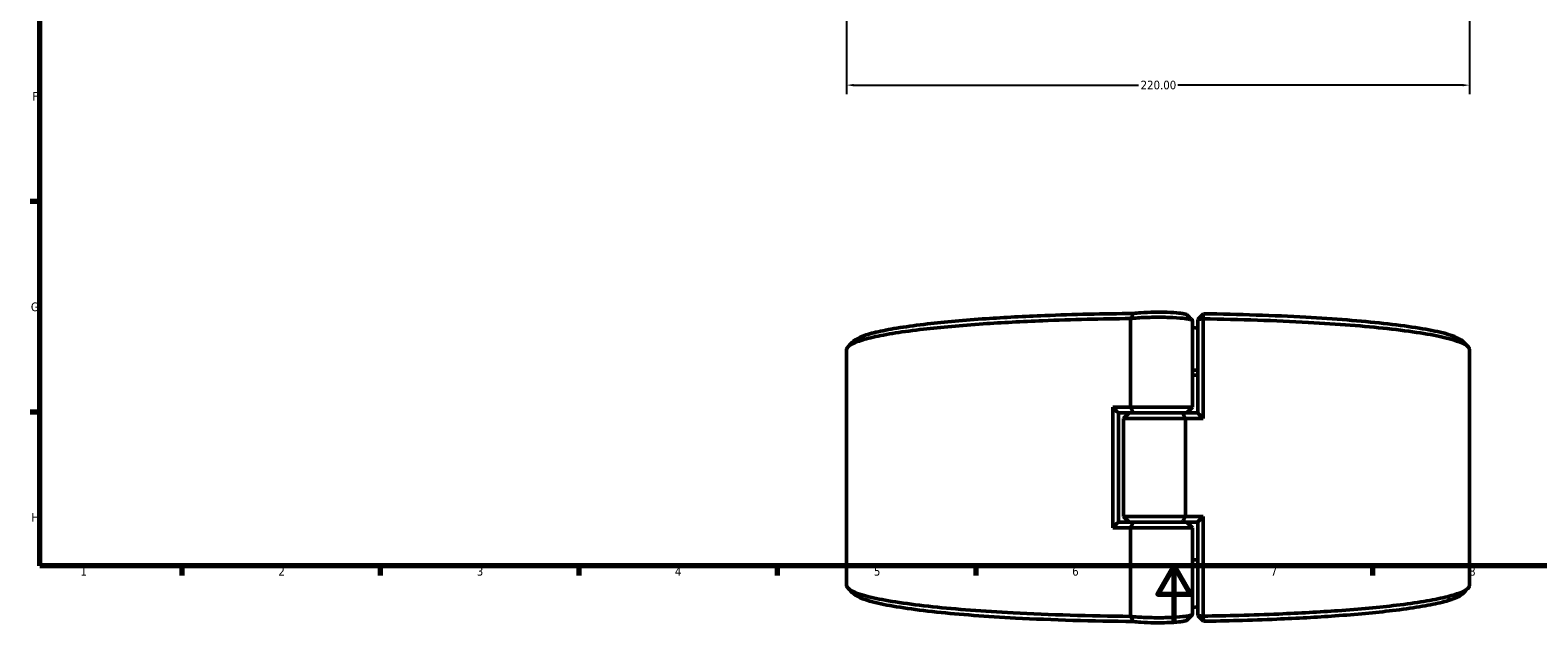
# Model space of a CAD drawing. Header units: millimetres. Extents: x 0 to 893, y 0 to 988.
# Tile 1 of 20: x 17 to 549, y 0 to 209. Entities that reach past the tile are written whole.
import ezdxf

# ---------------------------------------------------------------- set-up
doc = ezdxf.new("R2010")
doc.units = ezdxf.units.MM
for name, color, linetype, lineweight in [('Border (ANSI)', 7, 'Continuous', 70), ('Dimension (ANSI)', 7, 'Continuous', 25), ('Visible (ANSI)', 7, 'Continuous', 50)]:
    doc.layers.add(name, color=color, linetype=linetype, lineweight=lineweight)
doc.styles.add('Note Text (ANSI)', font='tahoma.ttf')
doc.dimstyles.new('Default - mm (ANSI)', dxfattribs={"dimtxt": 3.048, "dimasz": 2.5, "dimexe": 3.175, "dimexo": 1.6002, "dimgap": 0.8, "dimtad": 0, "dimtoh": 1, "dimrnd": 1e-08, "dimzin": 4, "dimdsep": 46, "dimtxsty": 'Note Text (ANSI)', "dimcen": 0.09, "dimdle": 10, "dimclrd": 256, "dimclre": 256, "dimclrt": 256, "dimadec": 1, "dimazin": 1, "dimtfac": 1, "dimtofl": 0, "dimtmove": 0, "dimatfit": 3, "dimfxl": 1, "dimtolj": 1, "dimtzin": 4, "dimlwd": -1, "dimlwe": -1, "dimarcsym": 0})

# ---------------------------------------------------------------- blocks, each defined once
blk = doc.blocks.new('Borders Default Border')
at = {"layer": 'Border (ANSI)'}
for p, q in [((20, 148.5), (16.55, 148.5)), ((20, 74.25), (16.55, 74.25)), ((70.08, 20), (70.08, 16.55)), ((140.17, 20), (140.17, 16.55)), ((210.25, 20), (210.25, 16.55)), ((280.33, 20), (280.33, 16.55)), ((350.42, 20), (350.42, 16.55)), ((490.58, 20), (490.58, 16.55))]:
    blk.add_line(p, q, dxfattribs=at)
at = {"layer": 'Border (ANSI)', "flags": 128}
for points in [[(20, 20), (20, 574), (821, 574), (821, 20), (20, 20)], [(420.5, 0), (420.5, 20), (414.73, 10), (426.27, 10), (420.5, 20)]]:
    blk.add_lwpolyline(points, dxfattribs=at)
at = {"layer": 'Border (ANSI)', "char_height": 3.05, "attachment_point": 7, "style": 'Note Text (ANSI)'}
for s, insert in [('F', (17.29, 184.1)), ('G', (16.81, 109.79)), ('H', (16.97, 35.6)), ('1', (34.35, 16.55)), ('2', (104.2, 16.55)), ('3', (174.26, 16.49)), ('4', (244.23, 16.55)), ('5', (314.48, 16.49)), ('6', (384.49, 16.49)), ('7', (454.6, 16.55)), ('8', (524.63, 16.48))]:
    blk.add_mtext(s, dxfattribs=dict(at, insert=insert))
blk = doc.blocks.new('*D7')
at = {"layer": 'Defpoints', "color": 0, "transparency": 16777216}
for p in [(304.8, 326.46), (524.8, 326.46), (524.8, 189.58)]:
    blk.add_point(p, dxfattribs=at)
at = {"layer": 'Dimension (ANSI)', "transparency": 16777216}
for p, q in [((304.8, 324.86), (304.8, 186.4)), ((524.8, 324.86), (524.8, 186.4)), ((307.3, 189.58), (407.84, 189.58)), ((522.3, 189.58), (421.76, 189.58))]:
    blk.add_line(p, q, dxfattribs=at)
for points in [[(307.3, 189.99), (307.3, 189.16), (304.8, 189.58)], [(522.3, 189.99), (522.3, 189.16), (524.8, 189.58)]]:
    blk.add_solid(points, dxfattribs=at)
at = {"layer": 'Dimension (ANSI)', "transparency": 16777216, "insert": (408.64, 191.16), "char_height": 3.048, "attachment_point": 1, "style": 'Note Text (ANSI)'}
blk.add_mtext('\\A1;220.00', dxfattribs=at)

msp = doc.modelspace()

# ---------------------------------------------------------------- linework, layer by layer
at = {"layer": 'Visible (ANSI)'}
for p, q in [((405.076, 107.216), (405.076, 75.958)), ((426.999, 75.958), (426.999, 106.472)), ((428.799, 106.965), (430.799, 108.946)), ((430.78, 107.149), (428.799, 106.965)), ((428.799, 106.965), (428.799, 73.942)), ((430.78, 71.958), (430.78, 107.149)), ((304.799, 13.216), (304.799, 96.201)), ((524.799, 13.216), (524.799, 96.201)), ((398.818, 75.958), (398.818, 33.458)), ((398.818, 75.958), (405.076, 75.958)), ((405.076, 75.958), (426.999, 75.958)), ((424.999, 73.958), (426.999, 75.958)), ((400.799, 73.975), (400.799, 35.442)), ((406.181, 73.958), (400.799, 73.958)), ((404.599, 73.958), (402.599, 71.958)), ((424.522, 71.958), (402.599, 71.958)), ((402.599, 37.458), (402.599, 71.958)), ((423.417, 73.958), (406.181, 73.958)), ((406.181, 73.958), (423.417, 73.958)), ((423.417, 73.958), (428.799, 73.958)), ((430.78, 71.958), (424.522, 71.958)), ((424.522, 37.458), (424.522, 71.958)), ((402.599, 37.458), (424.522, 37.458)), ((404.599, 35.458), (402.599, 37.458)), ((424.522, 37.458), (430.78, 37.458)), ((430.78, 2.268), (430.78, 37.458)), ((405.076, 33.458), (398.818, 33.458)), ((400.799, 35.458), (406.181, 35.458)), ((426.999, 33.458), (405.076, 33.458)), ((405.076, 33.458), (405.076, 2.2)), ((406.181, 35.458), (423.417, 35.458)), ((423.417, 35.458), (406.181, 35.458)), ((428.799, 35.458), (423.417, 35.458)), ((424.999, 35.458), (426.999, 33.458)), ((426.999, 2.944), (426.999, 33.458)), ((428.799, 35.475), (428.799, 2.451)), ((428.799, 2.451), (430.78, 2.268)), ((430.799, 0.47), (428.799, 2.451))]:
    msp.add_line(p, q, dxfattribs=at)
for start, end in [(74.0672, 76.15975), (283.84025, 285.9328)]:
    msp.add_arc((414.799, 54.708), 51, start, end, dxfattribs=at)
for points, knots in [([(304.801, 96.201), (304.801, 96.629), (305.047, 97.058), (305.543, 97.484), (306.184, 98.036), (307.24, 98.583), (310.155, 99.654), (312.015, 100.179), (316.495, 101.194), (319.116, 101.685), (325.059, 102.621), (328.381, 103.067), (335.107, 103.84), (338.423, 104.176), (345.452, 104.801), (349.166, 105.091), (359.647, 105.807), (366.734, 106.185), (379.234, 106.686), (384.477, 106.851), (394.835, 107.094), (399.94, 107.177), (405.076, 107.223)], [1.5689782, 1.5689782, 1.5689782, 1.5689782, 1.6853247, 1.6853247, 1.6853247, 1.8360607, 1.8360607, 1.9867966, 1.9867966, 2.1375326, 2.1375326, 2.2882686, 2.2882686, 2.4163941, 2.4163941, 2.5445197, 2.5445197, 2.7623332, 2.7623332, 2.9120311, 2.9120311, 3.0529272, 3.0529272, 3.0529272, 3.0529272]), ([(406.184, 109.031), (400.812, 108.988), (395.473, 108.905), (384.978, 108.658), (379.823, 108.495), (367.533, 108.003), (360.567, 107.631), (350.268, 106.928), (346.62, 106.642), (339.716, 106.027), (336.46, 105.698), (329.859, 104.937), (326.6, 104.499), (320.773, 103.579), (318.205, 103.097), (313.818, 102.099), (312, 101.583), (309.154, 100.53), (308.127, 99.993), (307.507, 99.451), (307.448, 99.4), (307.392, 99.348), (307.34, 99.296)], [-3.0617291, -3.0617291, -3.0617291, -3.0617291, -2.9120311, -2.9120311, -2.7623332, -2.7623332, -2.5445197, -2.5445197, -2.4163941, -2.4163941, -2.2882686, -2.2882686, -2.1375326, -2.1375326, -1.9867966, -1.9867966, -1.8360607, -1.8360607, -1.6853247, -1.6853247, -1.6853247, -1.6709535, -1.6709535, -1.6709535, -1.6709535]), ([(405.076, 107.216), (405.806, 107.314), (406.679, 107.401), (409.341, 107.597), (411.336, 107.676), (415.161, 107.721), (416.971, 107.702), (420.488, 107.582), (422.171, 107.475), (424.37, 107.246), (425.087, 107.145), (425.644, 107.036), (426.2, 106.926), (426.596, 106.809), (426.935, 106.616), (426.998, 106.544), (426.998, 106.472)], [-4.0770273, -4.0770273, -4.0770273, -4.0770273, -3.776865, -3.776865, -3.2589381, -3.2589381, -2.8142822, -2.8142822, -2.3328191, -2.3328191, -2.0319047, -2.0319047, -2.0319047, -1.7309903, -1.7309903, -1.5544045, -1.5544045, -1.5544045, -1.5544045]), ([(406.184, 109.031), (405.994, 108.732), (405.807, 108.431), (405.441, 107.829), (405.262, 107.526), (405.085, 107.223)], [-0.28448272, -0.28448272, -0.28448272, -0.28448272, -0.14221956, -0.14221956, 0, 0, 0, 0]), ([(424.948, 108.585), (424.927, 108.605), (424.901, 108.626), (424.705, 108.748), (424.388, 108.847), (423.932, 108.939), (423.476, 109.031), (422.881, 109.116), (421.044, 109.31), (419.624, 109.401), (416.645, 109.503), (415.106, 109.519), (411.859, 109.481), (410.168, 109.413), (407.735, 109.233), (406.859, 109.139), (406.184, 109.031)], [1.6708818, 1.6708818, 1.6708818, 1.6708818, 1.7309903, 1.7309903, 2.0319047, 2.0319047, 2.0319047, 2.3328191, 2.3328191, 2.8142822, 2.8142822, 3.2589381, 3.2589381, 3.776865, 3.776865, 4.1479233, 4.1479233, 4.1479233, 4.1479233]), ([(430.78, 107.149), (430.784, 107.448), (430.787, 107.748), (430.793, 108.347), (430.796, 108.647), (430.799, 108.946)], [-0.27002045, -0.27002045, -0.27002045, -0.27002045, -0.1350169, -0.1350169, 0, 0, 0, 0]), ([(430.78, 107.149), (443.743, 106.957), (456.36, 106.53), (478.236, 105.318), (487.696, 104.571), (504.32, 102.753), (511.278, 101.664), (520.478, 99.464), (523.216, 98.375), (524.284, 97.269), (524.627, 96.914), (524.799, 96.557), (524.799, 96.201)], [0.1460669, 0.1460669, 0.1460669, 0.1460669, 0.5040431, 0.5040431, 0.8281609, 0.8281609, 1.1743413, 1.1743413, 1.4758255, 1.4758255, 1.4758255, 1.5726145, 1.5726145, 1.5726145, 1.5726145]), ([(522.258, 99.296), (521.191, 100.363), (518.54, 101.414), (509.608, 103.558), (502.786, 104.629), (486.467, 106.416), (477.173, 107.15), (455.755, 108.337), (443.448, 108.756), (430.799, 108.946)], [-1.4706391, -1.4706391, -1.4706391, -1.4706391, -1.1743413, -1.1743413, -0.8281609, -0.8281609, -0.5040431, -0.5040431, -0.1487092, -0.1487092, -0.1487092, -0.1487092]), ([(428.799, 89.073), (428.301, 89.066), (427.803, 89.058), (427.203, 89.05), (427.101, 89.049), (426.999, 89.047)], [-0.152750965, -0.152750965, -0.152750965, -0.152750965, -0.136337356, -0.136337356, -0.132986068, -0.132986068, -0.132986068, -0.132986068]), ([(426.999, 87.249), (427.019, 87.249), (427.039, 87.249), (427.639, 87.258), (428.22, 87.266), (428.799, 87.275)], [0.13567212, 0.13567212, 0.13567212, 0.13567212, 0.136337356, 0.136337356, 0.155843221, 0.155843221, 0.155843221, 0.155843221]), ([(405.076, 2.194), (390.646, 2.323), (376.477, 2.742), (353.145, 3.976), (343.541, 4.704), (326.568, 6.488), (319.4, 7.564), (309.774, 9.745), (306.825, 10.829), (305.543, 11.932), (305.047, 12.358), (304.799, 12.787), (304.799, 13.216)], [-3.0529272, -3.0529272, -3.0529272, -3.0529272, -2.6571115, -2.6571115, -2.3329957, -2.3329957, -1.9867966, -1.9867966, -1.6853247, -1.6853247, -1.6853247, -1.5689782, -1.5689782, -1.5689782, -1.5689782]), ([(524.797, 13.216), (524.798, 12.859), (524.627, 12.502), (524.284, 12.147), (523.75, 11.595), (522.801, 11.046), (520.094, 9.969), (518.337, 9.44), (514.054, 8.416), (511.529, 7.92), (505.768, 6.972), (502.533, 6.52), (495.958, 5.734), (492.708, 5.392), (485.8, 4.753), (482.143, 4.456), (471.802, 3.719), (464.789, 3.328), (452.864, 2.823), (448.159, 2.66), (439.227, 2.418), (435.022, 2.331), (430.78, 2.268)], [-1.5726145, -1.5726145, -1.5726145, -1.5726145, -1.4758255, -1.4758255, -1.4758255, -1.3250834, -1.3250834, -1.1743413, -1.1743413, -1.0235992, -1.0235992, -0.8728572, -0.8728572, -0.7447264, -0.7447264, -0.6165956, -0.6165956, -0.3987733, -0.3987733, -0.2631961, -0.2631961, -0.1460669, -0.1460669, -0.1460669, -0.1460669]), ([(307.34, 10.12), (307.392, 10.068), (307.448, 10.017), (307.507, 9.965), (308.747, 8.881), (311.625, 7.817), (321.049, 5.673), (328.078, 4.616), (344.741, 2.861), (354.177, 2.146), (377.391, 0.918), (391.665, 0.502), (406.184, 0.385)], [1.6709535, 1.6709535, 1.6709535, 1.6709535, 1.6853247, 1.6853247, 1.6853247, 1.9867966, 1.9867966, 2.3329957, 2.3329957, 2.6571115, 2.6571115, 3.0617291, 3.0617291, 3.0617291, 3.0617291]), ([(430.799, 0.47), (434.875, 0.532), (438.915, 0.616), (447.607, 0.852), (452.233, 1.012), (463.957, 1.508), (470.85, 1.893), (481.011, 2.617), (484.603, 2.91), (491.386, 3.538), (494.577, 3.874), (501.03, 4.647), (504.203, 5.092), (509.851, 6.023), (512.325, 6.51), (516.517, 7.517), (518.234, 8.036), (520.829, 9.076), (521.734, 9.596), (522.258, 10.12)], [0.1487092, 0.1487092, 0.1487092, 0.1487092, 0.2631961, 0.2631961, 0.3987733, 0.3987733, 0.6165956, 0.6165956, 0.7447264, 0.7447264, 0.8728572, 0.8728572, 1.0235992, 1.0235992, 1.1743413, 1.1743413, 1.3250834, 1.3250834, 1.4706391, 1.4706391, 1.4706391, 1.4706391]), ([(426.998, 2.944), (426.998, 2.872), (426.935, 2.8), (426.596, 2.608), (426.2, 2.49), (425.644, 2.381), (425.087, 2.271), (424.37, 2.171), (422.171, 1.942), (420.488, 1.835), (416.971, 1.715), (415.161, 1.696), (411.336, 1.741), (409.341, 1.82), (406.679, 2.016), (405.806, 2.102), (405.076, 2.2)], [1.5544045, 1.5544045, 1.5544045, 1.5544045, 1.7309903, 1.7309903, 2.0319047, 2.0319047, 2.0319047, 2.3328191, 2.3328191, 2.8142822, 2.8142822, 3.2589381, 3.2589381, 3.776865, 3.776865, 4.0770273, 4.0770273, 4.0770273, 4.0770273]), ([(405.085, 2.194), (405.261, 1.893), (405.439, 1.592), (405.805, 0.989), (405.993, 0.686), (406.184, 0.385)], [-0.28449734, -0.28449734, -0.28449734, -0.28449734, -0.14313921, -0.14313921, 0, 0, 0, 0]), ([(406.184, 0.385), (406.859, 0.278), (407.735, 0.183), (410.168, 0.003), (411.859, -0.064), (415.106, -0.102), (416.645, -0.086), (419.624, 0.015), (421.044, 0.106), (422.881, 0.3), (423.476, 0.385), (423.932, 0.477), (424.388, 0.57), (424.705, 0.669), (424.901, 0.791), (424.927, 0.811), (424.948, 0.832)], [-4.1479233, -4.1479233, -4.1479233, -4.1479233, -3.776865, -3.776865, -3.2589381, -3.2589381, -2.8142822, -2.8142822, -2.3328191, -2.3328191, -2.0319047, -2.0319047, -2.0319047, -1.7309903, -1.7309903, -1.6708818, -1.6708818, -1.6708818, -1.6708818]), ([(430.799, 0.47), (430.796, 0.77), (430.793, 1.069), (430.787, 1.669), (430.784, 1.968), (430.78, 2.268)], [-0.27002036, -0.27002036, -0.27002036, -0.27002036, -0.13500336, -0.13500336, 0, 0, 0, 0])]:
    msp.add_open_spline(points, degree=3, knots=knots, dxfattribs=at)
for points in [[(405.085, 107.223), (405.082, 107.221), (405.079, 107.218), (405.076, 107.216)], [(405.085, 107.223), (405.082, 107.223), (405.079, 107.223), (405.076, 107.223)], [(424.948, 108.585), (425.611, 107.921), (426.274, 107.258), (426.938, 106.595)], [(305.351, 97.307), (306.014, 97.97), (306.677, 98.633), (307.34, 99.296)], [(522.258, 99.296), (522.921, 98.633), (523.584, 97.97), (524.247, 97.307)], [(400.799, 73.975), (400.137, 74.633), (399.476, 75.294), (398.818, 75.958)], [(405.076, 75.958), (405.43, 75.29), (405.799, 74.618), (406.181, 73.958)], [(423.417, 73.958), (423.799, 73.298), (424.168, 72.626), (424.522, 71.958)], [(428.799, 73.942), (429.461, 73.284), (430.122, 72.622), (430.78, 71.958)], [(423.417, 35.458), (423.799, 36.118), (424.168, 36.79), (424.522, 37.458)], [(430.78, 37.458), (430.122, 36.794), (429.461, 36.133), (428.799, 35.475)], [(400.799, 35.442), (400.137, 34.784), (399.476, 34.122), (398.818, 33.458)], [(406.181, 35.458), (405.799, 34.798), (405.43, 34.126), (405.076, 33.458)], [(428.799, 22.141), (428.2, 22.151), (427.6, 22.159), (426.999, 22.168)], [(426.999, 20.369), (427.6, 20.361), (428.2, 20.353), (428.799, 20.343)], [(307.34, 10.12), (306.677, 10.783), (306.014, 11.447), (305.351, 12.11)], [(524.247, 12.11), (523.584, 11.447), (522.921, 10.783), (522.258, 10.12)], [(405.076, 2.2), (405.079, 2.198), (405.082, 2.196), (405.085, 2.194)], [(405.076, 2.194), (405.079, 2.194), (405.082, 2.194), (405.085, 2.194)], [(426.938, 2.821), (426.274, 2.158), (425.611, 1.495), (424.948, 0.832)]]:
    msp.add_open_spline(points, degree=3, dxfattribs=at)

# ---------------------------------------------------------------- block references
msp.add_blockref('Borders Default Border', (0, 0))

# ---------------------------------------------------------------- dimensions: what is measured, and where the dimension line sits
at = {"layer": 'Dimension (ANSI)'}
dim = msp.add_linear_dim(base=(524.799, 189.575), p1=(304.799, 326.461), p2=(524.799, 326.461), angle=180, dimstyle='Default - mm (ANSI)', override={"dimgap": 0.8, "dimtoh": 0, "dimdec": 2, "dimtol": 0, "dimlim": 0, "dimtp": 0, "dimtm": 0, "dimtdec": 2, "dimatfit": 1}, dxfattribs=at)
dim.commit()
dim.dimension.update_dxf_attribs({"geometry": '*D7', "text_midpoint": (414.799, 189.575), "dimtype": 160})

doc.saveas('drawing.dxf')
